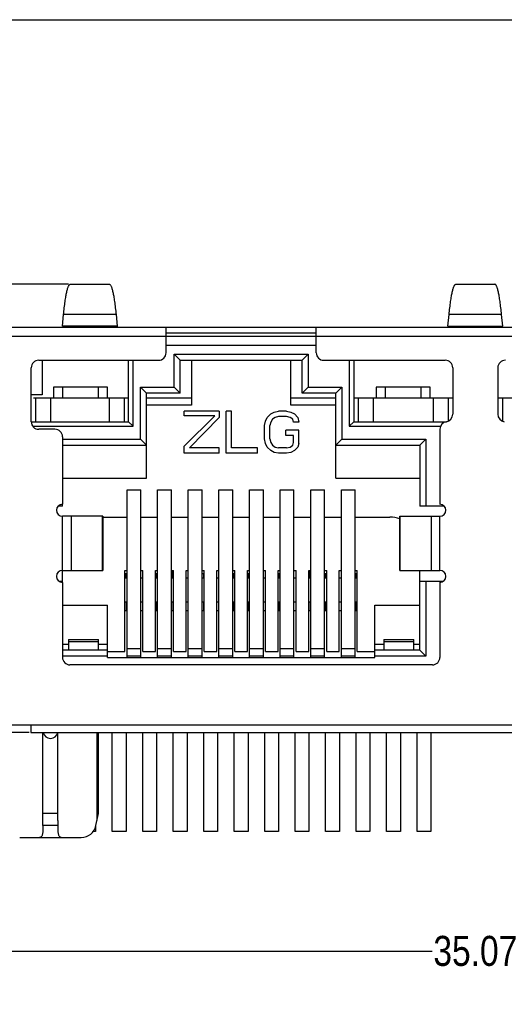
# Model space of a CAD drawing. Header units: inches. Extents: x 0 to 134, y 0 to 94.
# Tile 5 of 6: x 89 to 106, y 62 to 94. Entities that reach past the tile are written whole.
import ezdxf

# ---------------------------------------------------------------- set-up
doc = ezdxf.new("R2010")
doc.units = ezdxf.units.IN
doc.header["$LTSCALE"] = 0.64311
doc.header["$MEASUREMENT"] = 0
doc.header["$PDMODE"] = 3
doc.header["$PDSIZE"] = 0.3125
doc.layers.get('0').update_dxf_attribs({"linetype": 'CONTINUOUS'})
doc.layers.get('Defpoints').update_dxf_attribs({"linetype": 'CONTINUOUS'})
for name, color, linetype in [('INTF_MAGENTA', 7, 'CONTINUOUS'), ('NONE_1', 7, 'CONTINUOUS'), ('NONE_11', 7, 'CONTINUOUS'), ('NONE_2_1', 7, 'CONTINUOUS'), ('NONE_4_1', 7, 'CONTINUOUS'), ('NONE_5', 7, 'CONTINUOUS'), ('NONE_6', 7, 'CONTINUOUS'), ('NONE_7', 7, 'CONTINUOUS'), ('NONE_9_1', 7, 'CONTINUOUS')]:
    doc.layers.add(name, color=color, linetype=linetype)
doc.styles.get("Standard").update_dxf_attribs({"font": 'arial.ttf', "width": 0.8})
doc.dimstyles.get("Standard").update_dxf_attribs({"dimtxt": 0.15625, "dimasz": 0.1875, "dimexe": 0.125, "dimexo": 0.0625, "dimgap": 0.09, "dimtad": 0, "dimtih": 1, "dimtoh": 1, "dimzin": 4, "dimdsep": 46, "dimtxsty": 'STANDARD', "dimblk": '_FILLED', "dimblk1": '_FILLED', "dimblk2": '_FILLED', "dimcen": 0.09, "dimazin": 1, "dimtp": 0.01, "dimtm": 0.01, "dimtfac": 1, "dimtofl": 0, "dimtmove": 0, "dimatfit": 3, "dimldrblk": '_FILLED', "dimfxl": 1, "dimtolj": 1, "dimtzin": 4, "dimarcsym": 0})

# ---------------------------------------------------------------- blocks, each defined once
blk = doc.blocks.new('_FILLED')
at = {"color": 0, "linetype": 'ByBlock'}
blk.add_solid([(0, 0), (-1, 0.167), (-1, -0.167)], dxfattribs=at)
blk = doc.blocks.new('*D25')
at = {"color": 0, "lineweight": -2, "transparency": 16777216}
for p, q in [((88.609, 84.252), (83.064, 84.252)), ((83.189, 83.452), (83.189, 78.103)), ((83.189, 71.552), (83.189, 76.901)), ((89.709, 70.752), (83.064, 70.752))]:
    blk.add_line(p, q, dxfattribs=at)
at = {"layer": 'Defpoints', "color": 0, "transparency": 16777216}
for p in [(88.672, 84.252), (83.189, 70.752), (89.772, 70.752)]:
    blk.add_point(p, dxfattribs=at)
at = {"color": 0, "lineweight": -2, "transparency": 16777216, "xscale": 0.8, "yscale": 0.8, "zscale": 0.8}
for p, rotation in [((83.189, 84.252), 90), ((83.189, 70.752), 270)]:
    blk.add_blockref('_FILLED', p, dxfattribs=dict(at, rotation=rotation))
at = {"color": 0, "transparency": 16777216, "insert": (83.189, 77.502), "char_height": 1, "attachment_point": 5}
blk.add_mtext('\\A1;13.50', dxfattribs=at)
blk = doc.blocks.new('*D26')
at = {"color": 0, "lineweight": -2, "transparency": 16777216}
for p, q in [((91.019, 85.685), (78.02, 85.685)), ((78.145, 84.885), (78.145, 78.82)), ((78.145, 71.552), (78.145, 77.618)), ((89.709, 70.752), (78.02, 70.752))]:
    blk.add_line(p, q, dxfattribs=at)
at = {"layer": 'Defpoints', "color": 0, "transparency": 16777216}
for p in [(91.082, 85.685), (78.145, 70.752), (89.772, 70.752)]:
    blk.add_point(p, dxfattribs=at)
at = {"color": 0, "lineweight": -2, "transparency": 16777216, "xscale": 0.8, "yscale": 0.8, "zscale": 0.8}
for p, rotation in [((78.145, 85.685), 90), ((78.145, 70.752), 270)]:
    blk.add_blockref('_FILLED', p, dxfattribs=dict(at, rotation=rotation))
at = {"color": 0, "transparency": 16777216, "insert": (78.145, 78.219), "char_height": 1, "attachment_point": 5}
blk.add_mtext('\\A1;MAX14.93', dxfattribs=at)
blk = doc.blocks.new('*D29')
at = {"color": 0, "lineweight": -2, "transparency": 16777216}
for p, q in [((87.039, 46.724), (87.039, 63.589)), ((87.839, 63.464), (103.132, 63.464)), ((121.304, 63.464), (106.011, 63.464)), ((122.104, 46.724), (122.104, 63.589))]:
    blk.add_line(p, q, dxfattribs=at)
at = {"layer": 'Defpoints', "color": 0, "transparency": 16777216}
for p in [(122.104, 63.464), (87.039, 46.661), (122.104, 46.661)]:
    blk.add_point(p, dxfattribs=at)
at = {"color": 0, "lineweight": -2, "transparency": 16777216, "xscale": 0.8, "yscale": 0.8, "zscale": 0.8, "rotation": 180}
blk.add_blockref('_FILLED', (87.039, 63.464), dxfattribs=at)
at = {"color": 0, "lineweight": -2, "transparency": 16777216, "xscale": 0.8, "yscale": 0.8, "zscale": 0.8}
blk.add_blockref('_FILLED', (122.104, 63.464), dxfattribs=at)
at = {"color": 0, "transparency": 16777216, "insert": (104.572, 63.464), "char_height": 1, "attachment_point": 5}
blk.add_mtext('\\A1;35.07', dxfattribs=at)

msp = doc.modelspace()

# ---------------------------------------------------------------- linework, layer by layer
at = {"color": 7, "linetype": 'Continuous'}
for p, q in [((0, 94.5), (133.65, 94.5)), ((91.08154, 85.68537), (92.38149, 85.68537)), ((103.92154, 85.68537), (105.22148, 85.68537)), ((90.8195, 84.28801), (90.85769, 84.67203)), ((92.60533, 84.67203), (90.85769, 84.67203)), ((92.60533, 84.67203), (92.64353, 84.28801)), ((103.6595, 84.28801), (103.69769, 84.67203)), ((105.44533, 84.67203), (103.69769, 84.67203)), ((105.48353, 84.28801), (105.44533, 84.67203)), ((88.67151, 84.25191), (120.47151, 84.25191)), ((92.64353, 84.28801), (90.8195, 84.28801)), ((92.64353, 84.28801), (92.65151, 84.25191)), ((94.27151, 83.40191), (94.27151, 84.25191)), ((99.27151, 84.05191), (94.27151, 84.05191)), ((99.27151, 83.40191), (99.27151, 84.25191)), ((103.6595, 84.28801), (105.48353, 84.28801)), ((88.47151, 83.95191), (120.67151, 83.95191)), ((94.27151, 83.65191), (99.27151, 83.65191)), ((94.54151, 82.25191), (94.54151, 83.35191)), ((94.74151, 83.15191), (94.54151, 83.35191)), ((94.54151, 83.35191), (99.00151, 83.35191)), ((99.00151, 83.35191), (98.80151, 83.15191)), ((99.00151, 83.35191), (99.00151, 82.25191)), ((90.03151, 83.15191), (94.02151, 83.15191)), ((90.14651, 83.15191), (90.14651, 82.00191)), ((93.02151, 81.10191), (93.02151, 83.15191)), ((93.17151, 80.95191), (93.17151, 83.15191)), ((94.74151, 82.05191), (94.74151, 83.15191)), ((94.74151, 83.15191), (98.80151, 83.15191)), ((95.12151, 83.15191), (95.12151, 81.65191)), ((98.42151, 81.65191), (98.42151, 83.15191)), ((98.80151, 82.05191), (98.80151, 83.15191)), ((99.52151, 83.15191), (103.57151, 83.15191)), ((100.37151, 83.15191), (100.37151, 80.95191)), ((100.52151, 83.15191), (100.52151, 81.10191)), ((89.78151, 81.10191), (89.78151, 82.90191)), ((103.82151, 82.90191), (103.82151, 81.35191)), ((105.32151, 82.90191), (105.32151, 81.35191)), ((90.52151, 82.25191), (90.52151, 81.90191)), ((92.32151, 82.25191), (90.52151, 82.25191)), ((90.82151, 82.25191), (90.82151, 81.90191)), ((92.02151, 81.90191), (92.02151, 82.25191)), ((92.32151, 81.90191), (92.32151, 82.25191)), ((93.42151, 80.52191), (93.42151, 82.25191)), ((93.62151, 82.05191), (93.42151, 82.25191)), ((93.42151, 82.25191), (94.54151, 82.25191)), ((93.62151, 79.22191), (93.62151, 82.05191)), ((94.74151, 82.05191), (93.62151, 82.05191)), ((94.54151, 82.25191), (94.74151, 82.05191)), ((98.80151, 82.05191), (99.00151, 82.25191)), ((99.92151, 82.05191), (98.80151, 82.05191)), ((99.00151, 82.25191), (100.12151, 82.25191)), ((100.12151, 82.25191), (99.92151, 82.05191)), ((99.92151, 79.22191), (99.92151, 82.05191)), ((100.12151, 82.25191), (100.12151, 80.52191)), ((101.27151, 82.25191), (101.27151, 81.90191)), ((103.07151, 82.25191), (101.27151, 82.25191)), ((101.57151, 82.25191), (101.57151, 81.90191)), ((102.77151, 81.90191), (102.77151, 82.25191)), ((103.07151, 81.90191), (103.07151, 82.25191)), ((90.14651, 82.00191), (89.78151, 82.00191)), ((89.92151, 81.90191), (89.92151, 81.10191)), ((89.92151, 81.90191), (93.02151, 81.90191)), ((90.42151, 81.90191), (90.42151, 81.10191)), ((92.37151, 81.90191), (92.37151, 81.10191)), ((92.87151, 81.90191), (92.87151, 81.10191)), ((93.62151, 81.90191), (95.12151, 81.90191)), ((98.42151, 81.90191), (99.92151, 81.90191)), ((100.52151, 81.90191), (103.82151, 81.90191)), ((100.67151, 81.90191), (100.67151, 81.10191)), ((101.17151, 81.90191), (101.17151, 81.10191)), ((103.17151, 81.90191), (103.17151, 81.10191)), ((103.67151, 81.90191), (103.67151, 81.12324)), ((105.32151, 81.90191), (108.62151, 81.90191)), ((105.47151, 81.90191), (105.47151, 81.12324)), ((95.12151, 81.65191), (93.62151, 81.65191)), ((94.87151, 81.30297), (94.87151, 81.45191)), ((96.03818, 81.45191), (94.87151, 81.45191)), ((96.03818, 81.45191), (96.03818, 81.2434)), ((96.27151, 80.05191), (96.27151, 81.45191)), ((96.44651, 81.45191), (96.27151, 81.45191)), ((96.44651, 80.23063), (96.44651, 81.45191)), ((97.75901, 81.36255), (97.87568, 81.42212)), ((97.87568, 81.42212), (98.02151, 81.45191)), ((98.28401, 81.45191), (98.02151, 81.45191)), ((98.28401, 81.45191), (98.42984, 81.42212)), ((99.92151, 81.65191), (98.42151, 81.65191)), ((98.42984, 81.42212), (98.54651, 81.36255)), ((89.78151, 81.10191), (93.02151, 81.10191)), ((93.17151, 80.95191), (93.02151, 81.10191)), ((94.87151, 80.29021), (95.89234, 81.30297)), ((95.89234, 81.30297), (94.87151, 81.30297)), ((96.03818, 81.2434), (95.04651, 80.23063)), ((97.55484, 80.97531), (97.58401, 81.12425)), ((97.58401, 81.12425), (97.64234, 81.2434)), ((97.64234, 81.2434), (97.75901, 81.36255)), ((97.75901, 81.09446), (97.72984, 80.97531)), ((97.81734, 81.18383), (97.75901, 81.09446)), ((97.90484, 81.2434), (97.81734, 81.18383)), ((98.02151, 81.27319), (97.90484, 81.2434)), ((98.28401, 81.27319), (98.02151, 81.27319)), ((98.40068, 81.2434), (98.28401, 81.27319)), ((98.48818, 81.18383), (98.40068, 81.2434)), ((98.51734, 81.09446), (98.48818, 81.18383)), ((98.69234, 81.09446), (98.51734, 81.09446)), ((98.54651, 81.36255), (98.66318, 81.2434)), ((98.66318, 81.2434), (98.69234, 81.09446)), ((100.37151, 80.95191), (100.52151, 81.10191)), ((100.52151, 81.10191), (103.59906, 81.10191)), ((89.83231, 80.95191), (93.17151, 80.95191)), ((90.57151, 80.85191), (90.03151, 80.85191)), ((97.55484, 80.52851), (97.55484, 80.97531)), ((97.72984, 80.52851), (97.72984, 80.97531)), ((98.25484, 80.64765), (98.25484, 80.82638)), ((98.69234, 80.82638), (98.25484, 80.82638)), ((98.69234, 80.37957), (98.69234, 80.82638)), ((100.37151, 80.95191), (103.41183, 80.95191)), ((103.39151, 80.85683), (103.39151, 78.35191)), ((90.82151, 80.60191), (90.82151, 78.35191)), ((90.82151, 80.52191), (93.42151, 80.52191)), ((93.62151, 80.32191), (93.42151, 80.52191)), ((97.58401, 80.37957), (97.55484, 80.52851)), ((97.72984, 80.52851), (97.75901, 80.40936)), ((97.75901, 80.40936), (97.81734, 80.32)), ((98.51734, 80.64765), (98.25484, 80.64765)), ((98.48818, 80.32), (98.51734, 80.40936)), ((98.51734, 80.40936), (98.51734, 80.64765)), ((99.92151, 80.32191), (100.12151, 80.52191)), ((100.12151, 80.52191), (102.92651, 80.52191)), ((102.72651, 80.32191), (102.92651, 80.52191)), ((102.92651, 80.52191), (102.92651, 78.29191)), ((90.82151, 80.32191), (93.62151, 80.32191)), ((94.87151, 80.05191), (94.87151, 80.29021)), ((96.03818, 80.23063), (95.04651, 80.23063)), ((96.03818, 80.05191), (96.03818, 80.23063)), ((97.32151, 80.23063), (96.44651, 80.23063)), ((97.32151, 80.05191), (97.32151, 80.23063)), ((97.64234, 80.26042), (97.58401, 80.37957)), ((97.75901, 80.14127), (97.64234, 80.26042)), ((97.87568, 80.0817), (97.75901, 80.14127)), ((97.81734, 80.32), (97.90484, 80.26042)), ((98.02151, 80.05191), (97.87568, 80.0817)), ((97.90484, 80.26042), (98.02151, 80.23063)), ((98.28401, 80.23063), (98.02151, 80.23063)), ((98.28401, 80.23063), (98.40068, 80.26042)), ((98.42984, 80.0817), (98.28401, 80.05191)), ((98.40068, 80.26042), (98.48818, 80.32)), ((98.54651, 80.14127), (98.42984, 80.0817)), ((98.66318, 80.26042), (98.54651, 80.14127)), ((98.69234, 80.37957), (98.66318, 80.26042)), ((99.92151, 80.32191), (102.72651, 80.32191)), ((102.72651, 80.32191), (102.72651, 78.29191)), ((96.03818, 80.05191), (94.87151, 80.05191)), ((97.32151, 80.05191), (96.27151, 80.05191)), ((98.28401, 80.05191), (98.02151, 80.05191)), ((90.82151, 79.22191), (93.62151, 79.22191)), ((99.92151, 79.22191), (102.72651, 79.22191)), ((90.81651, 78.29191), (90.67914, 78.29191)), ((90.81651, 78.29191), (90.81651, 78.35191)), ((103.52869, 78.29191), (102.72651, 78.29191)), ((90.82151, 76.15191), (90.82151, 77.95191)), ((92.16044, 77.95191), (90.82151, 77.95191)), ((91.11129, 77.95191), (91.11129, 76.15191)), ((92.15022, 76.15191), (92.15022, 77.95191)), ((92.16044, 77.95191), (92.16044, 76.15191)), ((92.16044, 77.92191), (92.97151, 77.92191)), ((93.43151, 77.92191), (93.99151, 77.92191)), ((94.45151, 77.92191), (95.01151, 77.92191)), ((95.47151, 77.92191), (96.03151, 77.92191)), ((96.49151, 77.92191), (97.05151, 77.92191)), ((97.51151, 77.92191), (98.07151, 77.92191)), ((98.53151, 77.92191), (99.09151, 77.92191)), ((99.55151, 77.92191), (100.11151, 77.92191)), ((100.57151, 77.92191), (101.72651, 77.92191)), ((102.05258, 76.15191), (102.05258, 77.95191)), ((102.05258, 77.95191), (103.39151, 77.95191)), ((102.0628, 76.15191), (102.0628, 77.95191)), ((103.10173, 77.95191), (103.10173, 76.15191)), ((103.39151, 76.15191), (103.39151, 77.95191)), ((90.81651, 75.75191), (90.81651, 76.15191)), ((90.82151, 76.15191), (92.16044, 76.15191)), ((92.90151, 73.44191), (92.90151, 76.14173)), ((92.90151, 76.14173), (92.97151, 76.14173)), ((93.43151, 76.14173), (93.50151, 76.14173)), ((93.50151, 73.44191), (93.50151, 76.14173)), ((93.92151, 73.44191), (93.92151, 76.14173)), ((93.92151, 76.14173), (93.99151, 76.14173)), ((94.45151, 76.14173), (94.52151, 76.14173)), ((94.47152, 75.90191), (94.47152, 76.14173)), ((94.52151, 73.44191), (94.52151, 76.14173)), ((94.94151, 73.44191), (94.94151, 76.14173)), ((94.94151, 76.14173), (95.01151, 76.14173)), ((95.47151, 76.14173), (95.54151, 76.14173)), ((95.54151, 73.44191), (95.54151, 76.14173)), ((95.96151, 73.44191), (95.96151, 76.14173)), ((95.96151, 76.14173), (96.03151, 76.14173)), ((96.49151, 76.14173), (96.56151, 76.14173)), ((96.56151, 73.44191), (96.56151, 76.14173)), ((96.98151, 73.44191), (96.98151, 76.14173)), ((96.98151, 76.14173), (97.05151, 76.14173)), ((97.51151, 76.14173), (97.58151, 76.14173)), ((97.58151, 73.44191), (97.58151, 76.14173)), ((98.00151, 73.44191), (98.00151, 76.14173)), ((98.00151, 76.14173), (98.07151, 76.14173)), ((98.53151, 76.14173), (98.60151, 76.14173)), ((98.60151, 73.44191), (98.60151, 76.14173)), ((99.02151, 73.44191), (99.02151, 76.14173)), ((99.02151, 76.14173), (99.09151, 76.14173)), ((99.07152, 75.90191), (99.07152, 76.14173)), ((99.55151, 76.14173), (99.62151, 76.14173)), ((99.62151, 73.44191), (99.62151, 76.14173)), ((100.04151, 73.44191), (100.04151, 76.14173)), ((100.04151, 76.14173), (100.11151, 76.14173)), ((100.57151, 76.14173), (100.64151, 76.14173)), ((100.64151, 73.44191), (100.64151, 76.14173)), ((102.05258, 76.15191), (103.39151, 76.15191)), ((102.72651, 73.49191), (102.72651, 76.15191)), ((90.70789, 75.79191), (90.81651, 75.79191)), ((92.90151, 76.05191), (92.97151, 76.05191)), ((92.90151, 75.90191), (92.97151, 75.90191)), ((92.92152, 76.05191), (92.92152, 75.90191)), ((92.94151, 76.05191), (92.94151, 75.90191)), ((93.43151, 75.90191), (93.50151, 75.90191)), ((93.92151, 76.05191), (93.99151, 76.05191)), ((93.92151, 75.90191), (93.99151, 75.90191)), ((93.95651, 76.05191), (93.95651, 75.90191)), ((94.45151, 75.90191), (94.52151, 75.90191)), ((94.52152, 76.05191), (94.47152, 76.05191)), ((94.94151, 75.90191), (95.01151, 75.90191)), ((95.47151, 75.90191), (95.54151, 75.90191)), ((95.47152, 76.05191), (95.54151, 76.05191)), ((95.52651, 75.90191), (95.52651, 76.05191)), ((95.96151, 75.90191), (96.03151, 75.90191)), ((96.49151, 76.05191), (96.56151, 76.05191)), ((96.49151, 75.90191), (96.56151, 75.90191)), ((96.54151, 75.90191), (96.54151, 76.05191)), ((96.98151, 76.05191), (97.05151, 76.05191)), ((96.98151, 75.90191), (97.05151, 75.90191)), ((97.00151, 76.05191), (97.00151, 75.90191)), ((97.51151, 75.90191), (97.58151, 75.90191)), ((98.00151, 76.05191), (98.07152, 76.05191)), ((98.00151, 75.90191), (98.07151, 75.90191)), ((98.01651, 76.05191), (98.01651, 75.90191)), ((98.53151, 75.90191), (98.60151, 75.90191)), ((99.02151, 75.90191), (99.09151, 75.90191)), ((99.07152, 76.05191), (99.02152, 76.05191)), ((99.55151, 76.05191), (99.62151, 76.05191)), ((99.55151, 75.90191), (99.62151, 75.90191)), ((99.58651, 75.90191), (99.58651, 76.05191)), ((100.04151, 75.90191), (100.11151, 75.90191)), ((100.57151, 76.05191), (100.64151, 76.05191)), ((100.57151, 75.90191), (100.64151, 75.90191)), ((100.60151, 75.90191), (100.60151, 76.05191)), ((100.62152, 76.05191), (100.62152, 75.90191)), ((102.72651, 75.79191), (103.50361, 75.79191)), ((102.92651, 75.79191), (102.92651, 73.29191)), ((90.82151, 75.75191), (90.82151, 73.25191)), ((103.39151, 75.75191), (103.39151, 73.25191)), ((90.82151, 74.99191), (92.31651, 74.99191)), ((92.31651, 73.24191), (92.31651, 74.99191)), ((92.90151, 75.10191), (92.97151, 75.10191)), ((92.94151, 75.10191), (92.94151, 74.80191)), ((93.43151, 75.10191), (93.50151, 75.10191)), ((93.92151, 75.10191), (93.99151, 75.10191)), ((93.95651, 75.10191), (93.95651, 74.80191)), ((94.45151, 75.10191), (94.52151, 75.10191)), ((94.51151, 74.80191), (94.51151, 75.10191)), ((94.94151, 75.10191), (95.01151, 75.10191)), ((95.47151, 75.10191), (95.54151, 75.10191)), ((95.52651, 74.80191), (95.52651, 75.10191)), ((95.96151, 75.10191), (96.03151, 75.10191)), ((96.49151, 75.10191), (96.56151, 75.10191)), ((96.54151, 74.80191), (96.54151, 75.10191)), ((96.98151, 75.10191), (97.05151, 75.10191)), ((97.00151, 75.10191), (97.00151, 74.80191)), ((97.51151, 75.10191), (97.58151, 75.10191)), ((98.00151, 75.10191), (98.07151, 75.10191)), ((98.01651, 75.10191), (98.01651, 74.80191)), ((98.53151, 75.10191), (98.60151, 75.10191)), ((99.02151, 75.10191), (99.09151, 75.10191)), ((99.03151, 75.10191), (99.03151, 74.80191)), ((99.55151, 75.10191), (99.62151, 75.10191)), ((99.58651, 74.80191), (99.58651, 75.10191)), ((100.04151, 75.10191), (100.11151, 75.10191)), ((100.57151, 75.10191), (100.64151, 75.10191)), ((100.60151, 74.80191), (100.60151, 75.10191)), ((101.22651, 73.24191), (101.22651, 74.99191)), ((101.22651, 74.99191), (102.72651, 74.99191)), ((92.97151, 74.80191), (92.90151, 74.80191)), ((93.50151, 74.80191), (93.43151, 74.80191)), ((93.99151, 74.80191), (93.92151, 74.80191)), ((94.52151, 74.80191), (94.45151, 74.80191)), ((95.01151, 74.80191), (94.94151, 74.80191)), ((95.54151, 74.80191), (95.47151, 74.80191)), ((96.03151, 74.80191), (95.96151, 74.80191)), ((96.56151, 74.80191), (96.49151, 74.80191)), ((97.05151, 74.80191), (96.98151, 74.80191)), ((97.58151, 74.80191), (97.51151, 74.80191)), ((98.07151, 74.80191), (98.00151, 74.80191)), ((98.60151, 74.80191), (98.53151, 74.80191)), ((99.09151, 74.80191), (99.02151, 74.80191)), ((99.62151, 74.80191), (99.55151, 74.80191)), ((100.11151, 74.80191), (100.04151, 74.80191)), ((100.64151, 74.80191), (100.57151, 74.80191)), ((91.02151, 73.85191), (91.02151, 73.49191)), ((91.02151, 73.85191), (92.02151, 73.85191)), ((92.02151, 73.49191), (92.02151, 73.85191)), ((101.52151, 73.85191), (101.52151, 73.49191)), ((101.52151, 73.85191), (102.52151, 73.85191)), ((102.52151, 73.49191), (102.52151, 73.85191)), ((90.82151, 73.69191), (91.02151, 73.69191)), ((92.31651, 73.49191), (90.82151, 73.49191)), ((92.02151, 73.76393), (91.02151, 73.76393)), ((92.02151, 73.69191), (92.31651, 73.69191)), ((101.22651, 73.69191), (101.52151, 73.69191)), ((102.72651, 73.49191), (101.22651, 73.49191)), ((102.52151, 73.76393), (101.52151, 73.76393)), ((102.52151, 73.69191), (102.72651, 73.69191)), ((102.72651, 73.49191), (102.92651, 73.29191)), ((92.31651, 73.29191), (90.82151, 73.29191)), ((92.31651, 73.44191), (92.90151, 73.44191)), ((92.31651, 73.24191), (101.22651, 73.24191)), ((93.50151, 73.44191), (93.92151, 73.44191)), ((94.52151, 73.44191), (94.94151, 73.44191)), ((95.54151, 73.44191), (95.96151, 73.44191)), ((96.56151, 73.44191), (96.98151, 73.44191)), ((97.58151, 73.44191), (98.00151, 73.44191)), ((98.60151, 73.44191), (99.02151, 73.44191)), ((99.62151, 73.44191), (100.04151, 73.44191)), ((100.64151, 73.44191), (101.22651, 73.44191)), ((102.92651, 73.29191), (101.22651, 73.29191)), ((103.14151, 73.00191), (91.07151, 73.00191)), ((88.47151, 71.00191), (120.67151, 71.00191)), ((89.77151, 71.00191), (89.77151, 70.75191)), ((89.77151, 70.75191), (119.37151, 70.75191)), ((90.17151, 67.81662), (90.17151, 70.75191)), ((90.67151, 67.81662), (90.67151, 70.75191)), ((91.97151, 67.81662), (91.97151, 70.75191)), ((92.02151, 68.05191), (92.02151, 70.75191)), ((92.48151, 67.45191), (92.48151, 70.75191)), ((92.94151, 70.75191), (92.94151, 67.45191)), ((93.49651, 67.45191), (93.49651, 70.75191)), ((93.95651, 70.75191), (93.95651, 67.45191)), ((94.51151, 67.45191), (94.51151, 70.75191)), ((94.97151, 70.75191), (94.97151, 67.45191)), ((95.52651, 67.45191), (95.52651, 70.75191)), ((95.98651, 70.75191), (95.98651, 67.45191)), ((96.54151, 67.45191), (96.54151, 70.75191)), ((97.00151, 70.75191), (97.00151, 67.45191)), ((97.55651, 67.45191), (97.55651, 70.75191)), ((98.01651, 70.75191), (98.01651, 67.45191)), ((98.57151, 67.45191), (98.57151, 70.75191)), ((99.03151, 70.75191), (99.03151, 67.45191)), ((99.58651, 67.45191), (99.58651, 70.75191)), ((100.04651, 70.75191), (100.04651, 67.45191)), ((100.60151, 67.45191), (100.60151, 70.75191)), ((101.06151, 70.75191), (101.06151, 67.45191)), ((101.61651, 67.45191), (101.61651, 70.75191)), ((102.07651, 70.75191), (102.07651, 67.45191)), ((102.63151, 67.45191), (102.63151, 70.75191)), ((103.09151, 70.75191), (103.09151, 67.45191)), ((90.67151, 68.05191), (90.17151, 68.05191)), ((91.93568, 67.64798), (92.02151, 68.05191)), ((90.67201, 67.64798), (90.17102, 67.64798)), ((91.92651, 67.62277), (91.92651, 67.45191)), ((91.92651, 67.45191), (91.84099, 67.45191)), ((92.94151, 67.45191), (92.48151, 67.45191)), ((93.95651, 67.45191), (93.49651, 67.45191)), ((94.97151, 67.45191), (94.51151, 67.45191)), ((95.98651, 67.45191), (95.52651, 67.45191)), ((97.00151, 67.45191), (96.54151, 67.45191)), ((98.01651, 67.45191), (97.55651, 67.45191)), ((99.03151, 67.45191), (98.57151, 67.45191)), ((100.04651, 67.45191), (99.58651, 67.45191)), ((101.06151, 67.45191), (100.60151, 67.45191)), ((102.07651, 67.45191), (101.61651, 67.45191)), ((103.09151, 67.45191), (102.63151, 67.45191)), ((89.39643, 67.25191), (91.4466, 67.25191))]:
    msp.add_line(p, q, dxfattribs=at)
for centre, radius, start, end in [((94.02151, 83.40191), 0.25, 270, 0), ((99.52151, 83.40191), 0.25, 180, 270), ((90.03151, 82.90191), 0.25, 90, 180), ((103.57151, 82.90191), 0.25, 0, 90), ((105.57151, 82.90191), 0.25, 90, 180), ((90.03151, 81.10191), 0.25, 180, 270), ((103.64151, 80.85683), 0.25, 98.047846, 180), ((103.57151, 81.35191), 0.25, 278.047846, 0), ((105.57151, 81.35191), 0.25, 180, 261.952154), ((90.57151, 80.60191), 0.25, 0, 90), ((90.82151, 78.15191), 0.2, 90, 270), ((103.39151, 78.15191), 0.2, 270, 90), ((101.72651, 76.92191), 1, 70.829746, 90), ((90.82151, 75.95191), 0.2, 90, 270), ((103.39151, 75.95191), 0.2, 270, 90), ((91.07151, 73.25191), 0.25, 180, 270), ((103.14151, 73.25191), 0.25, 270, 0), ((90.42151, 70.80191), 0.25, 191.850609, 348.156408), ((91.4466, 67.75191), 0.5, 270, 348.003101)]:
    msp.add_arc(centre, radius, start, end, dxfattribs=at)
for centre, start_param, end_param in [((88.87151, 67.81662), -1.5983652, -1.57079633), ((91.97151, 67.81662), -4.71238898, -4.68482011)]:
    msp.add_ellipse(centre, major_axis=(0, 6.11765), ratio=0.2125, start_param=start_param, end_param=end_param, dxfattribs=at)
for points, knots in [([(90.85769, 84.67203), (90.86538, 84.74935), (90.88094, 84.89474), (90.90679, 85.09818), (90.93352, 85.27246), (90.96094, 85.41651), (90.98552, 85.51704), (91.00624, 85.58142), (91.0207, 85.61816), (91.03518, 85.64703), (91.04979, 85.66809), (91.0648, 85.68173), (91.0764, 85.68536), (91.08155, 85.68535)], [0, 0, 0, 0, 0.22058699, 0.41506637, 0.58215942, 0.72105093, 0.83130032, 0.87566576, 0.91294352, 0.9433148, 0.96716815, 0.9853887, 1, 1, 1, 1]), ([(92.38149, 85.68535), (92.38664, 85.68536), (92.39823, 85.68173), (92.41325, 85.66809), (92.42785, 85.64703), (92.44234, 85.61816), (92.4568, 85.58142), (92.47751, 85.51704), (92.50209, 85.41651), (92.52951, 85.27246), (92.55624, 85.09818), (92.58208, 84.89474), (92.59764, 84.74935), (92.60533, 84.67203)], [0, 0, 0, 0, 0.01461068, 0.03283076, 0.05668379, 0.08705485, 0.12433249, 0.16869787, 0.27894732, 0.41783906, 0.58493249, 0.77941238, 1, 1, 1, 1]), ([(103.69769, 84.67203), (103.70538, 84.74935), (103.72094, 84.89474), (103.74679, 85.09818), (103.77352, 85.27246), (103.80094, 85.41651), (103.82552, 85.51704), (103.84624, 85.58142), (103.8607, 85.61816), (103.87518, 85.64703), (103.88979, 85.66809), (103.9048, 85.68173), (103.9164, 85.68536), (103.92155, 85.68535)], [0, 0, 0, 0, 0.22058699, 0.41506637, 0.58215942, 0.72105093, 0.83130032, 0.87566576, 0.91294352, 0.9433148, 0.96716815, 0.9853887, 1, 1, 1, 1]), ([(105.44533, 84.67203), (105.43764, 84.74935), (105.42208, 84.89474), (105.39623, 85.09818), (105.36951, 85.27246), (105.34208, 85.41651), (105.3175, 85.51704), (105.29679, 85.58142), (105.28233, 85.61816), (105.26784, 85.64703), (105.25323, 85.66809), (105.23822, 85.68173), (105.22662, 85.68536), (105.22148, 85.68535)], [0, 0, 0, 0, 0.22058699, 0.41506637, 0.58215942, 0.72105093, 0.83130032, 0.87566576, 0.91294352, 0.9433148, 0.96716815, 0.9853887, 1, 1, 1, 1]), ([(90.17102, 67.64798), (90.1707, 67.59452), (90.16998, 67.51786), (90.16365, 67.42148), (90.15539, 67.3625), (90.14227, 67.31469), (90.1227, 67.27849), (90.09429, 67.25588), (90.07179, 67.25191), (90.06082, 67.25191)], [0, 0, 0, 0, 0.36127619, 0.51775624, 0.65235692, 0.76304628, 0.85149767, 0.92591324, 1, 1, 1, 1]), ([(90.7822, 67.25191), (90.77123, 67.25191), (90.74874, 67.25588), (90.72032, 67.27849), (90.70076, 67.3147), (90.68763, 67.36251), (90.67937, 67.4215), (90.67304, 67.51787), (90.67232, 67.59452), (90.67201, 67.64798)], [0, 0, 0, 0, 0.07408709, 0.14850784, 0.23696978, 0.34766654, 0.48227766, 0.63875305, 1, 1, 1, 1])]:
    msp.add_open_spline(points, degree=3, knots=knots, dxfattribs=at)
at = {"layer": 'INTF_MAGENTA', "color": 6, "linetype": 'Continuous'}
msp.add_line((89.85801, 81.90191), (89.92151, 81.90191), dxfattribs=at)
at = {"layer": 'NONE_1', "color": 7, "linetype": 'Continuous'}
for p, q in [((92.97151, 73.24191), (92.97151, 78.83328)), ((92.97151, 78.83328), (93.43151, 78.83328)), ((93.43151, 73.24191), (93.43151, 78.83328)), ((92.97151, 73.54651), (93.43151, 73.54651)), ((92.97151, 73.29908), (93.43151, 73.29908))]:
    msp.add_line(p, q, dxfattribs=at)
at = {"layer": 'NONE_11', "color": 7, "linetype": 'Continuous'}
for p, q in [((99.09151, 73.24191), (99.09151, 78.83328)), ((99.09151, 78.83328), (99.55151, 78.83328)), ((99.55151, 73.24191), (99.55151, 78.83328)), ((99.09151, 73.54651), (99.55151, 73.54651)), ((99.09151, 73.29908), (99.55151, 73.29908))]:
    msp.add_line(p, q, dxfattribs=at)
at = {"layer": 'NONE_2_1', "color": 7, "linetype": 'Continuous'}
for p, q in [((93.99151, 73.24191), (93.99151, 78.83328)), ((93.99151, 78.83328), (94.45151, 78.83328)), ((94.45151, 73.24191), (94.45151, 78.83328)), ((93.99151, 73.54651), (94.45151, 73.54651)), ((93.99151, 73.29908), (94.45151, 73.29908))]:
    msp.add_line(p, q, dxfattribs=at)
at = {"layer": 'NONE_4_1', "color": 7, "linetype": 'Continuous'}
for p, q in [((98.07151, 73.24191), (98.07151, 78.83328)), ((98.07151, 78.83328), (98.53151, 78.83328)), ((98.53151, 73.24191), (98.53151, 78.83328)), ((98.07151, 73.54651), (98.53151, 73.54651)), ((98.07151, 73.29908), (98.53151, 73.29908))]:
    msp.add_line(p, q, dxfattribs=at)
at = {"layer": 'NONE_5', "color": 7, "linetype": 'Continuous'}
for p, q in [((97.05151, 73.24191), (97.05151, 78.83328)), ((97.05151, 78.83328), (97.51151, 78.83328)), ((97.51151, 73.24191), (97.51151, 78.83328)), ((97.05151, 73.54651), (97.51151, 73.54651)), ((97.05151, 73.29908), (97.51151, 73.29908))]:
    msp.add_line(p, q, dxfattribs=at)
at = {"layer": 'NONE_6', "color": 7, "linetype": 'Continuous'}
for p, q in [((95.01151, 73.24191), (95.01151, 78.83328)), ((95.01151, 78.83328), (95.47151, 78.83328)), ((95.47151, 73.24191), (95.47151, 78.83328)), ((95.01151, 73.54651), (95.47151, 73.54651)), ((95.01151, 73.29908), (95.47151, 73.29908))]:
    msp.add_line(p, q, dxfattribs=at)
at = {"layer": 'NONE_7', "color": 7, "linetype": 'Continuous'}
for p, q in [((96.03151, 73.24191), (96.03151, 78.83328)), ((96.03151, 78.83328), (96.49151, 78.83328)), ((96.49151, 73.24191), (96.49151, 78.83328)), ((96.03151, 73.54651), (96.49151, 73.54651)), ((96.03151, 73.29908), (96.49151, 73.29908))]:
    msp.add_line(p, q, dxfattribs=at)
at = {"layer": 'NONE_9_1', "color": 7, "linetype": 'Continuous'}
for p, q in [((100.11151, 73.24191), (100.11151, 78.83328)), ((100.11151, 78.83328), (100.57151, 78.83328)), ((100.57151, 73.24191), (100.57151, 78.83328)), ((100.11151, 73.54651), (100.57151, 73.54651)), ((100.11151, 73.29908), (100.57151, 73.29908))]:
    msp.add_line(p, q, dxfattribs=at)

# ---------------------------------------------------------------- dimensions: what is measured, and where the dimension line sits
dim = msp.add_linear_dim(base=(78.14488, 70.75191), p1=(91.08155, 85.68535), p2=(89.77151, 70.75191), angle=90, text='MAX<>', dimstyle='STANDARD', override={"dimtxt": 1, "dimasz": 0.8, "dimzin": 0, "dimcen": 0.105236, "dimadec": 0, "dimazin": 0, "dimtp": 0, "dimtm": 0, "dimtzin": 0})
dim.commit()
dim.dimension.update_dxf_attribs({"geometry": '*D26', "text_midpoint": (78.14488, 78.21863)})
dim = msp.add_linear_dim(base=(83.189, 70.75191), p1=(88.67151, 84.25191), p2=(89.77151, 70.75191), angle=90, dimstyle='STANDARD', override={"dimtxt": 1, "dimasz": 0.8, "dimzin": 0, "dimcen": 0.105236, "dimadec": 0, "dimazin": 0, "dimtp": 0, "dimtm": 0, "dimtzin": 0})
dim.commit()
dim.dimension.update_dxf_attribs({"geometry": '*D25', "text_midpoint": (83.189, 77.50191)})
dim = msp.add_linear_dim(base=(122.10438, 63.4641), p1=(87.03864, 46.66101), p2=(122.10438, 46.66101), dimstyle='STANDARD', override={"dimtxt": 1, "dimasz": 0.8, "dimzin": 0, "dimcen": 0.105236, "dimadec": 0, "dimazin": 0, "dimtp": 0, "dimtm": 0, "dimtzin": 0})
dim.commit()
dim.dimension.update_dxf_attribs({"geometry": '*D29', "text_midpoint": (104.57151, 63.4641)})

doc.saveas('drawing.dxf')
